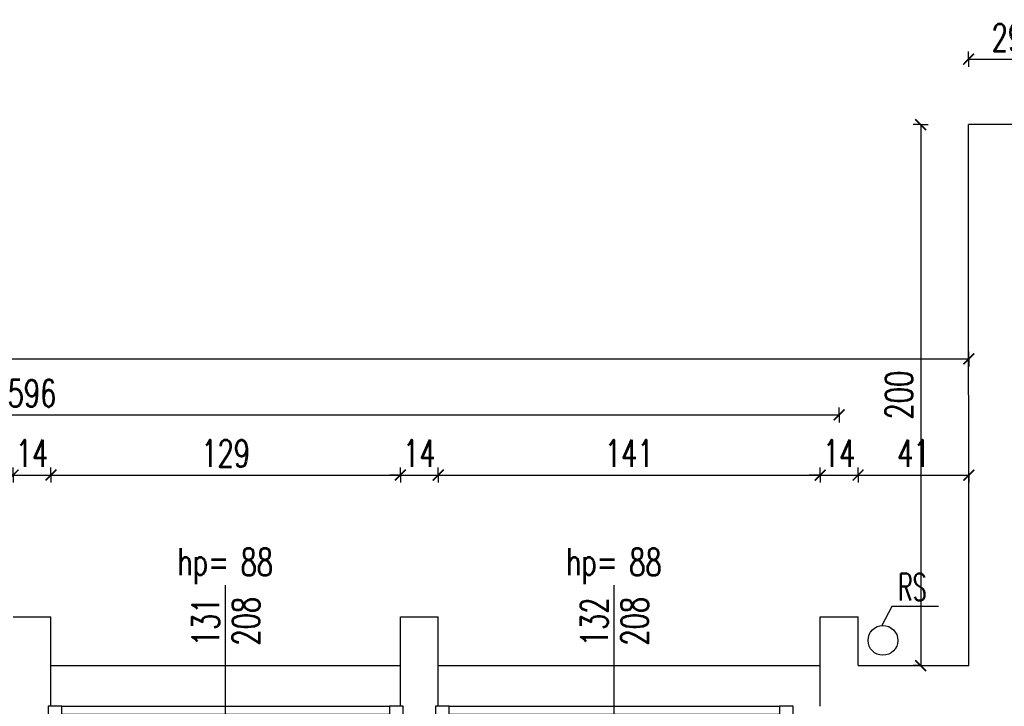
# Model space of a CAD drawing. Extents: x 36663 to 42423, y 7313 to 12123.
# Tile 25 of 54: x 39478 to 39841, y 8981 to 9234. Entities that reach past the tile are written whole.
import ezdxf
from ezdxf.enums import TextEntityAlignment as Align

# ---------------------------------------------------------------- set-up
doc = ezdxf.new("R2010")
doc.units = 0
doc.header["$MEASUREMENT"] = 0
doc.header["$PDMODE"] = 35
doc.header["$PDSIZE"] = 3
for name, color, linetype in [('W_okna', 1, 'Continuous'), ('W_okna_txt', 1, 'Continuous'), ('W_opisy', 2, 'Continuous'), ('W_przekrojowa', 6, 'Continuous'), ('W_rama_okna', 2, 'Continuous'), ('W_rs', 144, 'Continuous'), ('W_szklo', 4, 'Continuous'), ('W_widok', 21, 'Continuous'), ('W_wymiary', 1, 'Continuous')]:
    doc.layers.add(name, color=color, linetype=linetype)
doc.styles.add('c20', font='simplex.shx', dxfattribs={"width": 0.7})
doc.dimstyles.new('c20_50', dxfattribs={"dimscale": 0.5, "dimtxt": 20, "dimasz": 8, "dimexe": 1.25, "dimexo": 0.625, "dimgap": 6, "dimtad": 1, "dimdec": 0, "dimrnd": 1, "dimtxsty": 'c20', "dimblk": 'ARCHTICK', "dimcen": 0, "dimse1": 1, "dimse2": 1, "dimclrd": 1, "dimclrt": 2, "dimadec": 0, "dimazin": 0, "dimtfac": 1, "dimtdec": 0, "dimtix": 1, "dimtmove": 1, "dimatfit": 3, "dimldrblk": 'ARCHTICK', "dimfxl": 1.25, "dimarcsym": 0})

# ---------------------------------------------------------------- blocks, each defined once
blk = doc.blocks.new('_ArchTick')
at = {"color": 2}
for q in [(0, 0.696), (0, -0.696)]:
    blk.add_line((0, 0), q, dxfattribs=at)
at = {"color": 0, "linetype": 'ByBlock', "const_width": 0.15}
blk.add_lwpolyline([(-0.5, -0.5), (0.5, 0.5)], dxfattribs=at)
blk = doc.blocks.new('*D51')
at = {"layer": 'Defpoints', "color": 0, "transparency": 16777216}
for p in [(39489.42, 9065.84), (39475.42, 9013.53), (39489.42, 9013.53)]:
    blk.add_point(p, dxfattribs=at)
at = {"layer": 'W_wymiary', "color": 1, "lineweight": -2, "transparency": 16777216}
for p, q in [((39475.42, 9065.84), (39471.42, 9065.84)), ((39475.42, 9065.84), (39489.42, 9065.84)), ((39489.42, 9065.84), (39493.42, 9065.84))]:
    blk.add_line(p, q, dxfattribs=at)
at = {"layer": 'W_wymiary', "color": 1, "lineweight": -2, "transparency": 16777216, "xscale": 4, "yscale": 4, "zscale": 4}
blk.add_blockref('_ArchTick', (39475.42, 9065.84), dxfattribs=at)
at = {"layer": 'W_wymiary', "color": 1, "lineweight": -2, "transparency": 16777216, "xscale": 4, "yscale": 4, "zscale": 4, "rotation": 180}
blk.add_blockref('_ArchTick', (39489.42, 9065.84), dxfattribs=at)
at = {"layer": 'W_wymiary', "color": 2, "transparency": 16777216, "insert": (39482.42, 9073.84), "char_height": 10, "attachment_point": 5, "style": 'c20'}
blk.add_mtext('14', dxfattribs=at)
blk = doc.blocks.new('*D52')
at = {"layer": 'Defpoints', "color": 0, "transparency": 16777216}
for p in [(39618.42, 9065.84), (39489.42, 9013.53), (39618.42, 9013.53)]:
    blk.add_point(p, dxfattribs=at)
at = {"layer": 'W_wymiary', "color": 1, "lineweight": -2, "transparency": 16777216}
blk.add_line((39489.42, 9065.84), (39618.42, 9065.84), dxfattribs=at)
at = {"layer": 'W_wymiary', "color": 1, "lineweight": -2, "transparency": 16777216, "xscale": 4, "yscale": 4, "zscale": 4, "rotation": 180}
blk.add_blockref('_ArchTick', (39489.42, 9065.84), dxfattribs=at)
at = {"layer": 'W_wymiary', "color": 1, "lineweight": -2, "transparency": 16777216, "xscale": 4, "yscale": 4, "zscale": 4}
blk.add_blockref('_ArchTick', (39618.42, 9065.84), dxfattribs=at)
at = {"layer": 'W_wymiary', "color": 2, "transparency": 16777216, "insert": (39553.92, 9073.84), "char_height": 10, "attachment_point": 5, "style": 'c20'}
blk.add_mtext('129', dxfattribs=at)
blk = doc.blocks.new('*D53')
at = {"layer": 'Defpoints', "color": 0, "transparency": 16777216}
for p in [(39632.42, 9065.84), (39618.42, 9013.53), (39632.42, 9013.53)]:
    blk.add_point(p, dxfattribs=at)
at = {"layer": 'W_wymiary', "color": 1, "lineweight": -2, "transparency": 16777216}
for p, q in [((39618.42, 9065.84), (39614.42, 9065.84)), ((39618.42, 9065.84), (39632.42, 9065.84)), ((39632.42, 9065.84), (39636.42, 9065.84))]:
    blk.add_line(p, q, dxfattribs=at)
at = {"layer": 'W_wymiary', "color": 1, "lineweight": -2, "transparency": 16777216, "xscale": 4, "yscale": 4, "zscale": 4}
blk.add_blockref('_ArchTick', (39618.42, 9065.84), dxfattribs=at)
at = {"layer": 'W_wymiary', "color": 1, "lineweight": -2, "transparency": 16777216, "xscale": 4, "yscale": 4, "zscale": 4, "rotation": 180}
blk.add_blockref('_ArchTick', (39632.42, 9065.84), dxfattribs=at)
at = {"layer": 'W_wymiary', "color": 2, "transparency": 16777216, "insert": (39625.42, 9073.84), "char_height": 10, "attachment_point": 5, "style": 'c20'}
blk.add_mtext('14', dxfattribs=at)
blk = doc.blocks.new('*D54')
at = {"layer": 'Defpoints', "color": 0, "transparency": 16777216}
for p in [(39773.42, 9065.84), (39632.42, 9013.53), (39773.42, 9013.53)]:
    blk.add_point(p, dxfattribs=at)
at = {"layer": 'W_wymiary', "color": 1, "lineweight": -2, "transparency": 16777216}
blk.add_line((39632.42, 9065.84), (39773.42, 9065.84), dxfattribs=at)
at = {"layer": 'W_wymiary', "color": 1, "lineweight": -2, "transparency": 16777216, "xscale": 4, "yscale": 4, "zscale": 4, "rotation": 180}
blk.add_blockref('_ArchTick', (39632.42, 9065.84), dxfattribs=at)
at = {"layer": 'W_wymiary', "color": 1, "lineweight": -2, "transparency": 16777216, "xscale": 4, "yscale": 4, "zscale": 4}
blk.add_blockref('_ArchTick', (39773.42, 9065.84), dxfattribs=at)
at = {"layer": 'W_wymiary', "color": 2, "transparency": 16777216, "insert": (39702.92, 9073.84), "char_height": 10, "attachment_point": 5, "style": 'c20'}
blk.add_mtext('141', dxfattribs=at)
blk = doc.blocks.new('*D55')
at = {"layer": 'Defpoints', "color": 0, "transparency": 16777216}
for p in [(39787.42, 9065.84), (39773.42, 9013.53), (39787.42, 9013.53)]:
    blk.add_point(p, dxfattribs=at)
at = {"layer": 'W_wymiary', "color": 1, "lineweight": -2, "transparency": 16777216}
for p, q in [((39773.42, 9065.84), (39769.42, 9065.84)), ((39773.42, 9065.84), (39787.42, 9065.84)), ((39787.42, 9065.84), (39791.42, 9065.84))]:
    blk.add_line(p, q, dxfattribs=at)
at = {"layer": 'W_wymiary', "color": 1, "lineweight": -2, "transparency": 16777216, "xscale": 4, "yscale": 4, "zscale": 4}
blk.add_blockref('_ArchTick', (39773.42, 9065.84), dxfattribs=at)
at = {"layer": 'W_wymiary', "color": 1, "lineweight": -2, "transparency": 16777216, "xscale": 4, "yscale": 4, "zscale": 4, "rotation": 180}
blk.add_blockref('_ArchTick', (39787.42, 9065.84), dxfattribs=at)
at = {"layer": 'W_wymiary', "color": 2, "transparency": 16777216, "insert": (39780.42, 9073.84), "char_height": 10, "attachment_point": 5, "style": 'c20'}
blk.add_mtext('14', dxfattribs=at)
blk = doc.blocks.new('*D56')
at = {"layer": 'Defpoints', "color": 0, "transparency": 16777216}
for p in [(39780.42, 9088.05), (39184.42, 9065.84), (39780.42, 9065.84)]:
    blk.add_point(p, dxfattribs=at)
at = {"layer": 'W_wymiary', "color": 1, "lineweight": -2, "transparency": 16777216}
blk.add_line((39184.42, 9088.05), (39780.42, 9088.05), dxfattribs=at)
at = {"layer": 'W_wymiary', "color": 1, "lineweight": -2, "transparency": 16777216, "xscale": 4, "yscale": 4, "zscale": 4, "rotation": 180}
blk.add_blockref('_ArchTick', (39184.42, 9088.05), dxfattribs=at)
at = {"layer": 'W_wymiary', "color": 1, "lineweight": -2, "transparency": 16777216, "xscale": 4, "yscale": 4, "zscale": 4}
blk.add_blockref('_ArchTick', (39780.42, 9088.05), dxfattribs=at)
at = {"layer": 'W_wymiary', "color": 2, "transparency": 16777216, "insert": (39482.42, 9096.05), "char_height": 10, "attachment_point": 5, "style": 'c20'}
blk.add_mtext('596', dxfattribs=at)
blk = doc.blocks.new('*U120')
at = {"layer": 'W_okna'}
for p, q in [((5, 14), (126, 14)), ((126, 8), (5, 8))]:
    blk.add_line(p, q, dxfattribs=at)
at = {"layer": 'W_okna_txt', "color": 1}
blk.add_line((65.5, -0.82), (65.5, 58.65), dxfattribs=at)
at = {"layer": 'W_rama_okna'}
for points in [[(0, 14), (0, 8), (5, 8), (5, 14)], [(126, 14), (126, 8), (131, 8), (131, 14)]]:
    blk.add_lwpolyline(points, close=True, dxfattribs=at)
at = {"layer": 'W_szklo'}
blk.add_line((126, 11), (5, 11), dxfattribs=at)
at = {"color": 1, "style": 'c20', "width": 0.7}
blk.add_text('hp=', height=10, dxfattribs=at).set_placement((57.21, 67.4), align=Align.MIDDLE_CENTER)
blk.add_attdef('PARAPET', text='', height=10, dxfattribs=at).set_placement((36.01, 61.21), align=Align.MIDDLE_LEFT)
at = {"layer": 'W_okna_txt', "color": 1, "style": 'c20', "width": 0.7, "flags": 4}
for tag, p in [('SZER', (23.15, 39.17)), ('WYS', (38.02, 39.38))]:
    blk.add_attdef(tag, text='', height=10, rotation=90, dxfattribs=at).set_placement(p, align=Align.MIDDLE_CENTER)
blk = doc.blocks.new('*U121')
at = {"layer": 'W_okna'}
for p, q in [((5, 14), (127, 14)), ((127, 8), (5, 8))]:
    blk.add_line(p, q, dxfattribs=at)
at = {"layer": 'W_okna_txt', "color": 1}
blk.add_line((66, -0.82), (66, 58.65), dxfattribs=at)
at = {"layer": 'W_rama_okna'}
for points in [[(0, 14), (0, 8), (5, 8), (5, 14)], [(127, 14), (127, 8), (132, 8), (132, 14)]]:
    blk.add_lwpolyline(points, close=True, dxfattribs=at)
at = {"layer": 'W_szklo'}
blk.add_line((127, 11), (5, 11), dxfattribs=at)
at = {"color": 1, "style": 'c20', "width": 0.7}
blk.add_text('hp=', height=10, dxfattribs=at).set_placement((57.71, 67.4), align=Align.MIDDLE_CENTER)
blk.add_attdef('PARAPET', text='', height=10, dxfattribs=at).set_placement((36.01, 61.21), align=Align.MIDDLE_LEFT)
at = {"layer": 'W_okna_txt', "color": 1, "style": 'c20', "width": 0.7, "flags": 4}
for tag, p in [('SZER', (23.15, 39.17)), ('WYS', (38.02, 39.38))]:
    blk.add_attdef(tag, text='', height=10, rotation=90, dxfattribs=at).set_placement(p, align=Align.MIDDLE_CENTER)
blk = doc.blocks.new('*D218')
at = {"layer": 'Defpoints', "color": 0, "transparency": 16777216}
for p in [(39828.3, 9065.84), (39828.3, 9055.59), (39787.42, 9013.53)]:
    blk.add_point(p, dxfattribs=at)
at = {"layer": 'W_wymiary', "color": 1, "lineweight": -2, "transparency": 16777216}
blk.add_line((39787.42, 9065.84), (39828.3, 9065.84), dxfattribs=at)
at = {"layer": 'W_wymiary', "color": 1, "lineweight": -2, "transparency": 16777216, "xscale": 4, "yscale": 4, "zscale": 4, "rotation": 180}
blk.add_blockref('_ArchTick', (39787.42, 9065.84), dxfattribs=at)
at = {"layer": 'W_wymiary', "color": 1, "lineweight": -2, "transparency": 16777216, "xscale": 4, "yscale": 4, "zscale": 4}
blk.add_blockref('_ArchTick', (39828.3, 9065.84), dxfattribs=at)
at = {"layer": 'W_wymiary', "color": 2, "transparency": 16777216, "insert": (39807.86, 9073.84), "char_height": 10, "attachment_point": 5, "style": 'c20'}
blk.add_mtext('41', dxfattribs=at)
blk = doc.blocks.new('*D307')
at = {"layer": 'Defpoints', "color": 0, "transparency": 16777216}
for p in [(39828.32, 9108.72), (39828.32, 8995.53), (36734.77, 8973.53)]:
    blk.add_point(p, dxfattribs=at)
at = {"layer": 'W_wymiary', "color": 1, "lineweight": -2, "transparency": 16777216}
blk.add_line((36734.77, 9108.72), (39828.32, 9108.72), dxfattribs=at)
at = {"layer": 'W_wymiary', "color": 1, "lineweight": -2, "transparency": 16777216, "xscale": 4, "yscale": 4, "zscale": 4, "rotation": 180}
blk.add_blockref('_ArchTick', (36734.77, 9108.72), dxfattribs=at)
at = {"layer": 'W_wymiary', "color": 1, "lineweight": -2, "transparency": 16777216, "xscale": 4, "yscale": 4, "zscale": 4}
blk.add_blockref('_ArchTick', (39828.32, 9108.72), dxfattribs=at)
at = {"layer": 'W_wymiary', "color": 2, "transparency": 16777216, "insert": (38281.55, 9116.72), "char_height": 10, "attachment_point": 5, "style": 'c20'}
blk.add_mtext('3094', dxfattribs=at)
blk = doc.blocks.new('*D623')
at = {"layer": 'Defpoints', "color": 0, "transparency": 16777216}
for p in [(39828.25, 9195.16), (39810.57, 8995.53), (39828.32, 8995.53)]:
    blk.add_point(p, dxfattribs=at)
at = {"layer": 'W_wymiary', "color": 1, "lineweight": -2, "transparency": 16777216}
blk.add_line((39810.57, 9195.16), (39810.57, 8995.53), dxfattribs=at)
at = {"layer": 'W_wymiary', "color": 1, "lineweight": -2, "transparency": 16777216, "xscale": 4, "yscale": 4, "zscale": 4}
for p, rotation in [((39810.57, 9195.16), 90), ((39810.57, 8995.53), 270)]:
    blk.add_blockref('_ArchTick', p, dxfattribs=dict(at, rotation=rotation))
at = {"layer": 'W_wymiary', "color": 2, "transparency": 16777216, "insert": (39802.57, 9095.35), "char_height": 10, "attachment_point": 5, "rotation": 90, "style": 'c20'}
blk.add_mtext('200', dxfattribs=at)
blk = doc.blocks.new('*D624')
at = {"layer": 'Defpoints', "color": 0, "transparency": 16777216}
for p in [(39857.25, 9219.31), (39828.25, 9195.16), (39857.25, 9195.16)]:
    blk.add_point(p, dxfattribs=at)
at = {"layer": 'W_wymiary', "color": 1, "lineweight": -2, "transparency": 16777216}
blk.add_line((39828.25, 9219.31), (39857.25, 9219.31), dxfattribs=at)
at = {"layer": 'W_wymiary', "color": 1, "lineweight": -2, "transparency": 16777216, "xscale": 4, "yscale": 4, "zscale": 4, "rotation": 180}
blk.add_blockref('_ArchTick', (39828.25, 9219.31), dxfattribs=at)
at = {"layer": 'W_wymiary', "color": 1, "lineweight": -2, "transparency": 16777216, "xscale": 4, "yscale": 4, "zscale": 4}
blk.add_blockref('_ArchTick', (39857.25, 9219.31), dxfattribs=at)
at = {"layer": 'W_wymiary', "color": 2, "transparency": 16777216, "insert": (39842.75, 9227.31), "char_height": 10, "attachment_point": 5, "style": 'c20'}
blk.add_mtext('29', dxfattribs=at)

msp = doc.modelspace()

# ---------------------------------------------------------------- linework, layer by layer
at = {"layer": 'W_opisy'}
msp.add_lwpolyline([(39817.12, 9017.31), (39799.87, 9017.31), (39796.24, 9010.34)], dxfattribs=at)
at = {"layer": 'W_przekrojowa'}
for p, q in [((39828.32, 8995.53), (39828.25, 9195.16)), ((39857.25, 9195.16), (39828.25, 9195.16)), ((39475.42, 9013.53), (39489.42, 9013.53)), ((39489.42, 8980.53), (39489.42, 9013.53)), ((39618.42, 9013.53), (39632.42, 9013.53)), ((39618.42, 8980.53), (39618.42, 9013.53)), ((39632.42, 8980.53), (39632.42, 9013.53)), ((39773.42, 9013.53), (39787.42, 9013.53)), ((39773.42, 8980.53), (39773.42, 9013.53)), ((39787.42, 8995.53), (39787.42, 9013.53)), ((39787.42, 8995.53), (39828.32, 8995.53))]:
    msp.add_line(p, q, dxfattribs=at)
at = {"layer": 'W_rs'}
msp.add_circle((39796.62, 9004.86), 5.5, dxfattribs=at)
at = {"layer": 'W_widok'}
for p, q in [((39489.42, 8995.53), (39618.42, 8995.53)), ((39632.42, 8995.53), (39773.42, 8995.53))]:
    msp.add_line(p, q, dxfattribs=at)

# ---------------------------------------------------------------- block references
at = {"layer": 'W_okna'}
ref = msp.add_blockref('*U120', (39488.42, 8966.53), dxfattribs=at)
ref.add_attrib('SZER', '131', dxfattribs={"layer": 'W_okna_txt', "color": 1, "height": 10, "rotation": 90, "style": 'c20', "width": 0.7, "flags": 4}).set_placement((39546.57, 9011.7), align=Align.MIDDLE_CENTER)
ref.add_attrib('WYS', '208', dxfattribs={"layer": 'W_okna_txt', "color": 1, "height": 10, "rotation": 90, "style": 'c20', "width": 0.7, "flags": 4}).set_placement((39561.44, 9011.91), align=Align.MIDDLE_CENTER)
ref.add_attrib('PARAPET', '88', dxfattribs={"layer": '0', "color": 1, "height": 10, "style": 'c20', "width": 0.7}).set_placement((39559.43, 9033.74), align=Align.MIDDLE_LEFT)
ref = msp.add_blockref('*U121', (39631.42, 8966.53), dxfattribs=at)
ref.add_attrib('SZER', '132', dxfattribs={"layer": 'W_okna_txt', "color": 1, "height": 10, "rotation": 90, "style": 'c20', "width": 0.7, "flags": 4}).set_placement((39690.07, 9011.7), align=Align.MIDDLE_CENTER)
ref.add_attrib('WYS', '208', dxfattribs={"layer": 'W_okna_txt', "color": 1, "height": 10, "rotation": 90, "style": 'c20', "width": 0.7, "flags": 4}).set_placement((39704.94, 9011.91), align=Align.MIDDLE_CENTER)
ref.add_attrib('PARAPET', '88', dxfattribs={"layer": '0', "color": 1, "height": 10, "style": 'c20', "width": 0.7}).set_placement((39702.93, 9033.74), align=Align.MIDDLE_LEFT)

# ---------------------------------------------------------------- texts
at = {"layer": 'W_opisy', "style": 'c20', "width": 0.6}
msp.add_text('RS', height=10, dxfattribs=at).set_placement((39807.43, 9024.51), align=Align.MIDDLE_CENTER)

# ---------------------------------------------------------------- dimensions: what is measured, and where the dimension line sits
at = {"layer": 'W_wymiary'}
dim = msp.add_linear_dim(base=(39857.25, 9219.31), p1=(39828.25, 9195.16), p2=(39857.25, 9195.16), dimstyle='c20_50', override={"dimzin": 0}, dxfattribs=at)
dim.commit()
dim.dimension.update_dxf_attribs({"geometry": '*D624', "text_midpoint": (39842.75, 9227.31)})
dim = msp.add_linear_dim(base=(39810.57, 8995.53), p1=(39828.25, 9195.16), p2=(39828.32, 8995.53), angle=90, dimstyle='c20_50', override={"dimzin": 0}, dxfattribs=at)
dim.commit()
dim.dimension.update_dxf_attribs({"geometry": '*D623', "text_midpoint": (39802.57, 9095.35)})
for base, p1, p2, picture, middle in [((39828.32, 9108.72), (36734.77, 8973.53), (39828.32, 8995.53), '*D307', (38281.55, 9116.72)), ((39780.42, 9088.05), (39184.42, 9065.84), (39780.42, 9065.84), '*D56', (39482.42, 9096.05)), ((39489.42, 9065.84), (39475.42, 9013.53), (39489.42, 9013.53), '*D51', (39482.42, 9073.84)), ((39618.42, 9065.84), (39489.42, 9013.53), (39618.42, 9013.53), '*D52', (39553.92, 9073.84)), ((39632.42, 9065.84), (39618.42, 9013.53), (39632.42, 9013.53), '*D53', (39625.42, 9073.84)), ((39773.42, 9065.84), (39632.42, 9013.53), (39773.42, 9013.53), '*D54', (39702.92, 9073.84)), ((39787.42, 9065.84), (39773.42, 9013.53), (39787.42, 9013.53), '*D55', (39780.42, 9073.84)), ((39828.3, 9065.84), (39787.42, 9013.53), (39828.3, 9055.59), '*D218', (39807.86, 9073.84))]:
    dim = msp.add_linear_dim(base=base, p1=p1, p2=p2, dimstyle='c20_50', dxfattribs=at)
    dim.commit()
    dim.dimension.update_dxf_attribs({"geometry": picture, "text_midpoint": middle})

doc.saveas('drawing.dxf')
